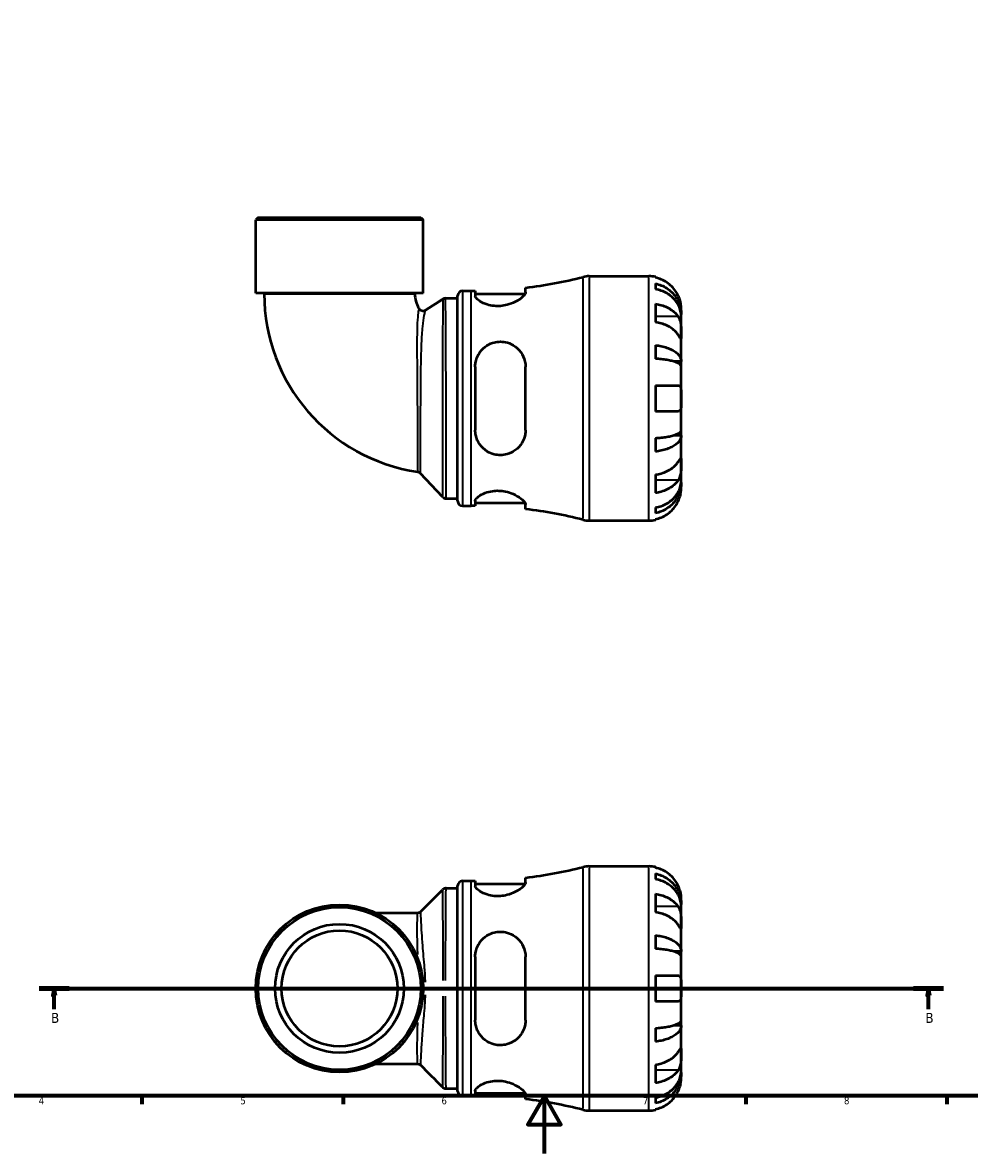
# Model space of a CAD drawing. Header units: millimetres. Extents: x 0 to 902, y 0 to 787.
# Tile 2 of 6: x 239 to 568, y 0 to 394. Entities that reach past the tile are written whole.
import ezdxf

# ---------------------------------------------------------------- set-up
doc = ezdxf.new("R2010")
doc.units = ezdxf.units.MM
doc.linetypes.add('CHAIN', pattern=[0.7087, 0.4724, -0.0591, 0.1181, -0.0591])
for name, color, linetype, lineweight in [('Border (ISO)', 7, 'Continuous', 70), ('Section Line (ISO)', 7, 'CHAIN', 70), ('Visible (ISO)', 7, 'Continuous', 50), ('Visible Narrow (ISO)', 7, 'Continuous', 35)]:
    doc.layers.add(name, color=color, linetype=linetype, lineweight=lineweight)
doc.styles.add('Label Text (ISO)', font='tahoma.ttf')
doc.styles.add('Note Text (ISO)', font='tahoma.ttf')

# ---------------------------------------------------------------- blocks, each defined once
blk = doc.blocks.new('Borders Default Border')
at = {"layer": 'Border (ISO)'}
for p, q in [((280.33, 20), (280.33, 17.1)), ((350.42, 20), (350.42, 17.1)), ((490.58, 20), (490.58, 17.1)), ((560.67, 20), (560.67, 17.1))]:
    blk.add_line(p, q, dxfattribs=at)
at = {"layer": 'Border (ISO)', "flags": 128}
for points in [[(20, 20), (20, 574), (821, 574), (821, 20), (20, 20)], [(420.5, 0), (420.5, 20), (414.73, 10), (426.27, 10), (420.5, 20)]]:
    blk.add_lwpolyline(points, dxfattribs=at)
at = {"layer": 'Border (ISO)', "color": 232, "true_color": 0xca0064, "char_height": 2.5, "attachment_point": 7, "style": 'Note Text (ISO)'}
for s, insert in [('4', (244.42, 17.1)), ('5', (314.64, 17.05)), ('6', (384.66, 17.05)), ('7', (454.77, 17.1)), ('8', (524.81, 17.04))]:
    blk.add_mtext(s, dxfattribs=dict(at, insert=insert))
blk = doc.blocks.new('2dTransSection0')
at = {"layer": 'Section Line (ISO)', "linetype": 'CHAIN'}
blk.add_line((244.57, 57.4), (559.45, 57.4), dxfattribs=at)
at = {"layer": 'Section Line (ISO)', "linetype": 'Continuous', "lineweight": 140}
for p, q in [((244.57, 57.4), (254.99, 57.4)), ((549.03, 57.4), (559.45, 57.4))]:
    blk.add_line(p, q, dxfattribs=at)
at = {"layer": 'Section Line (ISO)', "linetype": 'Continuous'}
for p, q in [((249.78, 57.4), (249.28, 54.9)), ((249.78, 54.9), (249.78, 57.4)), ((250.28, 54.9), (249.78, 57.4)), ((554.24, 57.4), (553.74, 54.9)), ((554.24, 54.9), (554.24, 57.4)), ((554.74, 54.9), (554.24, 57.4)), ((249.28, 54.9), (250.28, 54.9)), ((249.78, 50.18), (249.78, 54.9)), ((553.74, 54.9), (554.74, 54.9)), ((554.24, 50.18), (554.24, 54.9))]:
    blk.add_line(p, q, dxfattribs=at)
at = {"layer": 'Section Line (ISO)', "linetype": 'Continuous', "flags": 128}
for points in [[(250.28, 54.9), (249.78, 57.4), (249.28, 54.9), (250.28, 54.9)], [(554.74, 54.9), (554.24, 57.4), (553.74, 54.9), (554.74, 54.9)]]:
    blk.add_lwpolyline(points, dxfattribs=at)
at = {"layer": 'Section Line (ISO)'}
for points in [[(250.28, 54.9), (249.78, 57.4), (249.28, 54.9), (250.28, 54.9)], [(554.74, 54.9), (554.24, 57.4), (553.74, 54.9), (554.74, 54.9)]]:
    blk.add_solid(points, dxfattribs=at)
at = {"layer": 'Section Line (ISO)', "char_height": 3.5, "attachment_point": 7, "style": 'Label Text (ISO)'}
for insert in [(248.71, 45.4), (553.17, 45.4)]:
    blk.add_mtext('B', dxfattribs=dict(at, insert=insert))

msp = doc.modelspace()

# ---------------------------------------------------------------- linework, layer by layer
at = {"layer": 'Visible (ISO)'}
for p, q in [((320.842, 325.741), (319.992, 324.891)), ((378.291, 324.891), (319.992, 324.891)), ((319.992, 299.341), (319.992, 324.891)), ((320.842, 325.741), (377.441, 325.741)), ((377.441, 325.741), (378.291, 324.891)), ((378.291, 299.341), (378.291, 324.891)), ((436.033, 305.241), (456.892, 305.241)), ((459.142, 305.014), (459.142, 304.774)), ((378.291, 299.341), (319.992, 299.341)), ((322.907, 299.341), (322.907, 299.141)), ((375.376, 299.341), (375.376, 299.141)), ((391.982, 300.141), (395.022, 300.141)), ((396.407, 300.147), (396.407, 298.493)), ((396.407, 299.141), (413.765, 299.141)), ((413.907, 299.663), (413.907, 301.267)), ((459.142, 302.698), (459.142, 300.753)), ((379.108, 293.499), (385.124, 297.326)), ((386.036, 297.591), (390.282, 297.591)), ((390.282, 227.041), (390.282, 298.441)), ((459.142, 295.645), (459.142, 289.281)), ((468.142, 291.98), (468.107, 291.98)), ((468.142, 291.98), (468.142, 293.991)), ((468.142, 291.215), (468.142, 291.98)), ((468.142, 284.838), (468.142, 291.215)), ((468.142, 275.618), (468.142, 284.838)), ((459.142, 281.236), (459.142, 276.542)), ((468.142, 275.618), (465.413, 275.618)), ((468.142, 273.77), (468.142, 275.618)), ((396.407, 273.741), (396.407, 251.741)), ((413.907, 251.741), (413.907, 273.741)), ((468.142, 262.741), (468.142, 273.77)), ((459.142, 267.241), (459.142, 258.241)), ((468.142, 251.712), (468.142, 262.741)), ((459.142, 248.941), (459.142, 244.246)), ((468.142, 249.865), (465.413, 249.865)), ((468.142, 249.865), (468.142, 251.712)), ((468.142, 240.644), (468.142, 249.865)), ((468.142, 234.268), (468.142, 240.644)), ((385.037, 228.431), (377.355, 236.662)), ((459.142, 236.202), (459.142, 229.838)), ((468.142, 233.502), (468.107, 233.502)), ((468.142, 233.502), (468.142, 234.268)), ((468.142, 231.491), (468.142, 233.502)), ((386.28, 227.891), (390.282, 227.891)), ((391.982, 225.341), (395.022, 225.341)), ((396.407, 226.989), (396.407, 225.335)), ((396.407, 226.341), (413.765, 226.341)), ((413.907, 224.215), (413.907, 225.819)), ((459.142, 224.729), (459.142, 222.785)), ((459.142, 220.709), (459.142, 220.469)), ((436.033, 220.241), (456.892, 220.241)), ((436.033, 99.901), (456.892, 99.901)), ((459.142, 99.674), (459.142, 99.433)), ((391.982, 94.801), (395.022, 94.801)), ((396.407, 94.807), (396.407, 93.153)), ((413.907, 94.323), (413.907, 95.927)), ((459.142, 97.358), (459.142, 95.413)), ((386.247, 92.251), (390.282, 92.251)), ((390.282, 21.701), (390.282, 93.101)), ((396.407, 93.801), (413.765, 93.801)), ((459.142, 90.304), (459.142, 83.94)), ((468.142, 86.64), (468.107, 86.64)), ((468.142, 86.64), (468.142, 88.651)), ((468.142, 85.875), (468.142, 86.64)), ((376.224, 83.635), (361.847, 83.635)), ((468.142, 79.498), (468.142, 85.875)), ((468.142, 70.278), (468.142, 79.498)), ((459.142, 75.896), (459.142, 71.202)), ((396.407, 68.401), (396.407, 46.401)), ((413.907, 46.401), (413.907, 68.401)), ((468.142, 70.278), (465.413, 70.278)), ((468.142, 68.43), (468.142, 70.278)), ((468.142, 57.401), (468.142, 68.43)), ((459.142, 61.901), (459.142, 52.901)), ((468.142, 46.372), (468.142, 57.401)), ((459.142, 43.6), (459.142, 38.906)), ((468.142, 44.524), (465.413, 44.524)), ((468.142, 44.524), (468.142, 46.372)), ((468.142, 35.304), (468.142, 44.524)), ((468.142, 28.927), (468.142, 35.304)), ((361.847, 31.167), (376.224, 31.167)), ((459.142, 30.861), (459.142, 24.498)), ((468.142, 28.162), (468.107, 28.162)), ((468.142, 28.162), (468.142, 28.927)), ((468.142, 26.151), (468.142, 28.162)), ((386.247, 22.551), (390.282, 22.551)), ((391.982, 20.001), (395.022, 20.001)), ((396.407, 21.649), (396.407, 19.995)), ((396.407, 21.001), (413.765, 21.001)), ((413.907, 18.875), (413.907, 20.479)), ((459.142, 19.389), (459.142, 17.444)), ((436.033, 14.901), (456.892, 14.901)), ((459.142, 15.368), (459.142, 15.128))]:
    msp.add_line(p, q, dxfattribs=at)
for radius in [29.149, 28.299, 22.422, 20.18]:
    msp.add_circle((349.142, 57.401), radius, dxfattribs=at)
for centre, radius, start, end in [((395.022, 459.084), 158.943, 276.82381, 284.17746), ((436.033, 296.741), 8.5, 90, 104.17746), ((456.892, 293.991), 11.25, 78.46304, 90), ((385.542, 299.141), 62.634, 180, 261.5719), ((385.542, 299.141), 10.166, 180, 209.80832), ((391.982, 298.441), 1.7, 90, 180), ((395.022, 459.084), 158.943, 270, 270.49927), ((386.036, 295.891), 1.7, 90, 122.4638), ((378.196, 294.933), 1.7, 209.80832, 302.4638), ((376.112, 235.502), 1.7, 43.02811, 81.5719), ((386.28, 229.591), 1.7, 223.02811, 270), ((391.982, 227.041), 1.7, 180, 270), ((395.022, 66.399), 158.943, 89.50073, 90), ((395.022, 66.399), 158.943, 75.82254, 83.17619), ((436.033, 228.741), 8.5, 255.82254, 270), ((456.892, 231.491), 11.25, 270, 281.53696), ((395.022, 253.743), 158.943, 276.82381, 284.17746), ((436.033, 91.401), 8.5, 90, 104.17746), ((456.892, 88.651), 11.25, 78.46304, 90), ((391.982, 93.101), 1.7, 90, 180), ((395.022, 253.743), 158.943, 270, 270.49927), ((391.982, 21.701), 1.7, 180, 270), ((395.022, -138.942), 158.943, 89.50073, 90), ((395.022, -138.942), 158.943, 75.82254, 83.17619), ((436.033, 23.401), 8.5, 255.82254, 270), ((456.892, 26.151), 11.25, 270, 281.53696)]:
    msp.add_arc(centre, radius, start, end, dxfattribs=at)
for points, knots in [([(467.075, 298.491), (466.841, 298.992), (466.559, 299.5), (465.816, 300.616), (465.327, 301.205), (464.344, 302.191), (463.76, 302.68), (462.502, 303.524), (461.828, 303.879), (460.564, 304.404), (459.861, 304.626), (459.142, 304.774)], [5.50227189, 5.50227189, 5.50227189, 5.50227189, 5.66172607, 5.66172607, 5.87111315, 5.87111315, 6.07951382, 6.07951382, 6.28791448, 6.28791448, 6.49007585, 6.49007585, 6.49007585, 6.49007585]), ([(413.907, 299.663), (413.907, 299.496), (413.853, 299.31), (413.545, 298.716), (413.153, 298.269), (412.013, 297.307), (411.236, 296.79), (409.485, 295.911), (408.538, 295.539), (406.758, 295.079), (405.976, 294.944), (404.437, 294.826), (403.702, 294.834), (402.117, 294.987), (401.303, 295.158), (399.549, 295.699), (398.69, 296.113), (397.32, 297.001), (396.828, 297.477), (396.466, 298.116), (396.407, 298.312), (396.407, 298.493)], [-3.0690004, -3.0690004, -3.0690004, -3.0690004, -2.8925207, -2.8925207, -2.5497527, -2.5497527, -2.1788499, -2.1788499, -1.8462582, -1.8462582, -1.6052128, -1.6052128, -1.3815541, -1.3815541, -1.1106237, -1.1106237, -0.740086, -0.740086, -0.3511267, -0.3511267, -0.1649335, -0.1649335, -0.1649335, -0.1649335]), ([(459.142, 302.698), (459.863, 302.555), (460.567, 302.34), (461.832, 301.831), (462.507, 301.489), (463.765, 300.673), (464.349, 300.2), (465.332, 299.247), (465.82, 298.679), (466.662, 297.456), (467.016, 296.8), (467.549, 295.552), (467.777, 294.844), (468.073, 293.396), (468.142, 292.657), (468.142, 291.98)], [0.2134337, 0.2134337, 0.2134337, 0.2134337, 0.41601, 0.41601, 0.6243485, 0.6243485, 0.832687, 0.832687, 1.0415719, 1.0415719, 1.2504568, 1.2504568, 1.4601279, 1.4601279, 1.6697991, 1.6697991, 1.6697991, 1.6697991]), ([(468.142, 291.215), (468.142, 291.817), (468.073, 292.475), (467.777, 293.763), (467.549, 294.394), (467.016, 295.505), (466.662, 296.088), (465.82, 297.176), (465.332, 297.682), (464.349, 298.53), (463.765, 298.951), (462.507, 299.677), (461.832, 299.982), (460.567, 300.435), (459.863, 300.626), (459.142, 300.753)], [5.0161165, 5.0161165, 5.0161165, 5.0161165, 5.2257877, 5.2257877, 5.4354588, 5.4354588, 5.6443437, 5.6443437, 5.8532286, 5.8532286, 6.0615671, 6.0615671, 6.2699056, 6.2699056, 6.472482, 6.472482, 6.472482, 6.472482]), ([(459.142, 295.645), (459.861, 295.54), (460.564, 295.383), (461.828, 295.012), (462.502, 294.761), (463.76, 294.164), (464.344, 293.819), (465.327, 293.121), (465.816, 292.705), (466.559, 291.915), (466.841, 291.556), (467.075, 291.202)], [0.21343841, 0.21343841, 0.21343841, 0.21343841, 0.41559978, 0.41559978, 0.62400044, 0.62400044, 0.8324011, 0.8324011, 1.04178819, 1.04178819, 1.20124236, 1.20124236, 1.20124236, 1.20124236]), ([(468.142, 293.991), (468.142, 293.991), (468.142, 294.05), (468.137, 294.304), (468.13, 294.525), (468.078, 295.083), (468.037, 295.404), (467.907, 296.083), (467.826, 296.426), (467.655, 297.01), (467.58, 297.24), (467.42, 297.681), (467.338, 297.891), (467.193, 298.232), (467.135, 298.362), (467.075, 298.491)], [0, 0, 0, 0, 0.1255823, 0.1255823, 0.27758688, 0.27758688, 0.41565829, 0.41565829, 0.53558864, 0.53558864, 0.6106285, 0.6106285, 0.67830711, 0.67830711, 0.7205994, 0.7205994, 0.7205994, 0.7205994]), ([(467.075, 284.838), (466.841, 285.192), (466.559, 285.552), (465.816, 286.341), (465.327, 286.757), (464.344, 287.455), (463.76, 287.801), (462.502, 288.397), (461.828, 288.648), (460.564, 289.019), (459.861, 289.176), (459.142, 289.281)], [5.50227189, 5.50227189, 5.50227189, 5.50227189, 5.66172607, 5.66172607, 5.87111315, 5.87111315, 6.07951382, 6.07951382, 6.28791448, 6.28791448, 6.49007585, 6.49007585, 6.49007585, 6.49007585]), ([(467.075, 291.202), (467.133, 291.113), (467.19, 291.019), (467.366, 290.702), (467.476, 290.462), (467.676, 289.928), (467.763, 289.635), (467.936, 288.887), (468.005, 288.427), (468.106, 287.395), (468.126, 286.835), (468.144, 285.759), (468.142, 285.259), (468.142, 284.838)], [-0.72474413, -0.72474413, -0.72474413, -0.72474413, -0.68292689, -0.68292689, -0.58946764, -0.58946764, -0.49014387, -0.49014387, -0.34933517, -0.34933517, -0.17856496, -0.17856496, 0, 0, 0, 0]), ([(468.142, 284.838), (468.142, 284.597), (468.142, 284.384), (468.14, 284.011), (468.137, 283.856), (468.116, 283.591), (468.092, 283.516), (467.992, 283.525), (467.919, 283.601), (467.74, 283.839), (467.652, 283.967), (467.449, 284.27), (467.336, 284.442), (467.167, 284.698), (467.121, 284.767), (467.075, 284.838)], [0, 0, 0, 0, 0.10230486, 0.10230486, 0.2116531, 0.2116531, 0.35868741, 0.35868741, 0.49861539, 0.49861539, 0.59613895, 0.59613895, 0.69034298, 0.69034298, 0.72355027, 0.72355027, 0.72355027, 0.72355027]), ([(396.407, 273.741), (396.407, 274.208), (396.444, 274.672), (396.684, 276.164), (397.033, 277.153), (398.131, 279.092), (398.932, 280.011), (400.657, 281.304), (401.505, 281.752), (403.14, 282.289), (403.885, 282.432), (405.408, 282.521), (406.165, 282.465), (407.864, 282.12), (408.765, 281.768), (410.649, 280.665), (411.562, 279.824), (412.948, 277.89), (413.44, 276.804), (413.836, 275.019), (413.907, 274.384), (413.907, 273.741)], [-3.0363587, -3.0363587, -3.0363587, -3.0363587, -2.8894148, -2.8894148, -2.5572647, -2.5572647, -2.1741009, -2.1741009, -1.879968, -1.879968, -1.6513063, -1.6513063, -1.4206595, -1.4206595, -1.1188799, -1.1188799, -0.7200228, -0.7200228, -0.3372352, -0.3372352, -0.1349692, -0.1349692, -0.1349692, -0.1349692]), ([(459.142, 281.236), (459.863, 281.161), (460.567, 281.049), (461.832, 280.782), (462.507, 280.602), (463.765, 280.175), (464.349, 279.927), (465.332, 279.427), (465.82, 279.129), (466.662, 278.488), (467.016, 278.145), (467.549, 277.49), (467.777, 277.119), (468.073, 276.36), (468.142, 275.973), (468.142, 275.618)], [0.2134337, 0.2134337, 0.2134337, 0.2134337, 0.41601, 0.41601, 0.6243485, 0.6243485, 0.832687, 0.832687, 1.0415719, 1.0415719, 1.2504568, 1.2504568, 1.4601279, 1.4601279, 1.6697991, 1.6697991, 1.6697991, 1.6697991]), ([(468.142, 273.77), (468.142, 273.945), (468.073, 274.136), (467.777, 274.511), (467.549, 274.694), (467.016, 275.017), (466.662, 275.186), (465.82, 275.502), (465.332, 275.649), (464.349, 275.896), (463.765, 276.018), (462.507, 276.229), (461.832, 276.318), (460.567, 276.449), (459.863, 276.505), (459.142, 276.542)], [5.0161165, 5.0161165, 5.0161165, 5.0161165, 5.2257877, 5.2257877, 5.4354588, 5.4354588, 5.6443437, 5.6443437, 5.8532286, 5.8532286, 6.0615671, 6.0615671, 6.2699056, 6.2699056, 6.472482, 6.472482, 6.472482, 6.472482]), ([(459.142, 267.241), (459.861, 267.241), (460.564, 267.241), (461.828, 267.241), (462.502, 267.241), (463.76, 267.241), (464.344, 267.241), (465.327, 267.241), (465.816, 267.241), (466.559, 267.241), (466.841, 267.241), (467.075, 267.241)], [0.21343841, 0.21343841, 0.21343841, 0.21343841, 0.41559978, 0.41559978, 0.62400044, 0.62400044, 0.8324011, 0.8324011, 1.04178819, 1.04178819, 1.20124236, 1.20124236, 1.20124236, 1.20124236]), ([(467.075, 267.241), (467.147, 267.241), (467.216, 267.233), (467.391, 267.189), (467.491, 267.138), (467.677, 266.978), (467.761, 266.863), (467.935, 266.5), (468.005, 266.217), (468.106, 265.472), (468.126, 264.996), (468.144, 263.924), (468.142, 263.336), (468.142, 262.741)], [-0.71968867, -0.71968867, -0.71968867, -0.71968867, -0.66913349, -0.66913349, -0.58448293, -0.58448293, -0.49008499, -0.49008499, -0.34765985, -0.34765985, -0.17827673, -0.17827673, 0, 0, 0, 0]), ([(468.142, 262.741), (468.142, 262.34), (468.142, 261.941), (468.138, 261.127), (468.133, 260.72), (468.091, 259.855), (468.044, 259.431), (467.89, 258.876), (467.811, 258.698), (467.633, 258.459), (467.544, 258.381), (467.339, 258.272), (467.222, 258.244), (467.088, 258.241), (467.081, 258.241), (467.075, 258.241)], [-3.12621297, -3.12621297, -3.12621297, -3.12621297, -3.00592131, -3.00592131, -2.87295675, -2.87295675, -2.69789372, -2.69789372, -2.58338701, -2.58338701, -2.49547573, -2.49547573, -2.40310236, -2.40310236, -2.39831682, -2.39831682, -2.39831682, -2.39831682]), ([(467.075, 258.241), (466.841, 258.241), (466.559, 258.241), (465.816, 258.241), (465.327, 258.241), (464.344, 258.241), (463.76, 258.241), (462.502, 258.241), (461.828, 258.241), (460.564, 258.241), (459.861, 258.241), (459.142, 258.241)], [5.50227189, 5.50227189, 5.50227189, 5.50227189, 5.66172607, 5.66172607, 5.87111315, 5.87111315, 6.07951382, 6.07951382, 6.28791448, 6.28791448, 6.49007585, 6.49007585, 6.49007585, 6.49007585]), ([(413.907, 251.741), (413.907, 251.181), (413.853, 250.626), (413.545, 249.031), (413.153, 248.039), (412.013, 246.189), (411.236, 245.345), (409.485, 244.068), (408.538, 243.6), (406.758, 243.104), (405.976, 242.993), (404.437, 242.99), (403.702, 243.081), (402.117, 243.487), (401.303, 243.838), (399.549, 244.92), (398.69, 245.735), (397.32, 247.664), (396.828, 248.793), (396.466, 250.565), (396.407, 251.151), (396.407, 251.741)], [-3.0690004, -3.0690004, -3.0690004, -3.0690004, -2.8925207, -2.8925207, -2.5497527, -2.5497527, -2.1788499, -2.1788499, -1.8462582, -1.8462582, -1.6052128, -1.6052128, -1.3815541, -1.3815541, -1.1106237, -1.1106237, -0.740086, -0.740086, -0.3511267, -0.3511267, -0.1649335, -0.1649335, -0.1649335, -0.1649335]), ([(459.142, 248.941), (459.863, 248.978), (460.567, 249.033), (461.832, 249.165), (462.507, 249.253), (463.765, 249.464), (464.349, 249.587), (465.332, 249.833), (465.82, 249.98), (466.662, 250.296), (467.016, 250.466), (467.549, 250.789), (467.777, 250.972), (468.073, 251.346), (468.142, 251.537), (468.142, 251.712)], [0.2134337, 0.2134337, 0.2134337, 0.2134337, 0.41601, 0.41601, 0.6243485, 0.6243485, 0.832687, 0.832687, 1.0415719, 1.0415719, 1.2504568, 1.2504568, 1.4601279, 1.4601279, 1.6697991, 1.6697991, 1.6697991, 1.6697991]), ([(468.142, 249.865), (468.142, 249.51), (468.073, 249.123), (467.777, 248.364), (467.549, 247.992), (467.016, 247.338), (466.662, 246.994), (465.82, 246.353), (465.332, 246.055), (464.349, 245.556), (463.765, 245.308), (462.507, 244.88), (461.832, 244.7), (460.567, 244.434), (459.863, 244.321), (459.142, 244.246)], [5.0161165, 5.0161165, 5.0161165, 5.0161165, 5.2257877, 5.2257877, 5.4354588, 5.4354588, 5.6443437, 5.6443437, 5.8532286, 5.8532286, 6.0615671, 6.0615671, 6.2699056, 6.2699056, 6.472482, 6.472482, 6.472482, 6.472482]), ([(459.142, 236.202), (459.861, 236.306), (460.564, 236.463), (461.828, 236.835), (462.502, 237.085), (463.76, 237.682), (464.344, 238.028), (465.327, 238.725), (465.816, 239.142), (466.559, 239.931), (466.841, 240.29), (467.075, 240.644)], [0.21343841, 0.21343841, 0.21343841, 0.21343841, 0.41559978, 0.41559978, 0.62400044, 0.62400044, 0.8324011, 0.8324011, 1.04178819, 1.04178819, 1.20124236, 1.20124236, 1.20124236, 1.20124236]), ([(467.075, 240.644), (467.133, 240.733), (467.19, 240.82), (467.366, 241.087), (467.476, 241.254), (467.676, 241.55), (467.763, 241.675), (467.936, 241.902), (468.005, 241.968), (468.106, 241.954), (468.126, 241.84), (468.144, 241.398), (468.142, 241.065), (468.142, 240.644)], [-0.72474413, -0.72474413, -0.72474413, -0.72474413, -0.68292689, -0.68292689, -0.58946764, -0.58946764, -0.49014387, -0.49014387, -0.34933517, -0.34933517, -0.17856496, -0.17856496, 0, 0, 0, 0]), ([(468.142, 240.644), (468.142, 240.403), (468.142, 240.135), (468.14, 239.537), (468.137, 239.206), (468.116, 238.394), (468.092, 237.908), (467.992, 236.957), (467.919, 236.502), (467.74, 235.768), (467.652, 235.483), (467.449, 234.957), (467.336, 234.719), (467.167, 234.425), (467.121, 234.351), (467.075, 234.28)], [0, 0, 0, 0, 0.10230486, 0.10230486, 0.2116531, 0.2116531, 0.35868741, 0.35868741, 0.49861539, 0.49861539, 0.59613895, 0.59613895, 0.69034298, 0.69034298, 0.72355027, 0.72355027, 0.72355027, 0.72355027]), ([(467.075, 234.28), (466.841, 233.926), (466.559, 233.567), (465.816, 232.778), (465.327, 232.362), (464.344, 231.664), (463.76, 231.318), (462.502, 230.721), (461.828, 230.471), (460.564, 230.099), (459.861, 229.942), (459.142, 229.838)], [5.50227189, 5.50227189, 5.50227189, 5.50227189, 5.66172607, 5.66172607, 5.87111315, 5.87111315, 6.07951382, 6.07951382, 6.28791448, 6.28791448, 6.49007585, 6.49007585, 6.49007585, 6.49007585]), ([(459.142, 224.729), (459.863, 224.857), (460.567, 225.048), (461.832, 225.5), (462.507, 225.805), (463.765, 226.531), (464.349, 226.952), (465.332, 227.8), (465.82, 228.306), (466.662, 229.395), (467.016, 229.978), (467.549, 231.089), (467.777, 231.719), (468.073, 233.008), (468.142, 233.665), (468.142, 234.268)], [0.2134337, 0.2134337, 0.2134337, 0.2134337, 0.41601, 0.41601, 0.6243485, 0.6243485, 0.832687, 0.832687, 1.0415719, 1.0415719, 1.2504568, 1.2504568, 1.4601279, 1.4601279, 1.6697991, 1.6697991, 1.6697991, 1.6697991]), ([(468.142, 233.502), (468.142, 232.826), (468.073, 232.086), (467.777, 230.639), (467.549, 229.93), (467.016, 228.682), (466.662, 228.027), (465.82, 226.804), (465.332, 226.236), (464.349, 225.283), (463.765, 224.81), (462.507, 223.994), (461.832, 223.651), (460.567, 223.143), (459.863, 222.928), (459.142, 222.785)], [5.0161165, 5.0161165, 5.0161165, 5.0161165, 5.2257877, 5.2257877, 5.4354588, 5.4354588, 5.6443437, 5.6443437, 5.8532286, 5.8532286, 6.0615671, 6.0615671, 6.2699056, 6.2699056, 6.472482, 6.472482, 6.472482, 6.472482]), ([(396.407, 226.989), (396.407, 227.133), (396.444, 227.285), (396.684, 227.807), (397.033, 228.203), (398.131, 229.053), (398.932, 229.506), (400.657, 230.154), (401.505, 230.381), (403.14, 230.614), (403.885, 230.656), (405.408, 230.602), (406.165, 230.507), (407.864, 230.149), (408.765, 229.85), (410.649, 229.036), (411.562, 228.487), (412.948, 227.425), (413.44, 226.911), (413.836, 226.227), (413.907, 226.011), (413.907, 225.819)], [-3.0363587, -3.0363587, -3.0363587, -3.0363587, -2.8894148, -2.8894148, -2.5572647, -2.5572647, -2.1741009, -2.1741009, -1.879968, -1.879968, -1.6513063, -1.6513063, -1.4206595, -1.4206595, -1.1188799, -1.1188799, -0.7200228, -0.7200228, -0.3372352, -0.3372352, -0.1349692, -0.1349692, -0.1349692, -0.1349692]), ([(467.075, 226.991), (467.147, 227.146), (467.216, 227.303), (467.391, 227.723), (467.491, 227.986), (467.677, 228.538), (467.761, 228.823), (467.935, 229.509), (468.005, 229.889), (468.106, 230.613), (468.126, 230.927), (468.144, 231.374), (468.142, 231.491), (468.142, 231.491)], [-0.71968867, -0.71968867, -0.71968867, -0.71968867, -0.66913349, -0.66913349, -0.58448293, -0.58448293, -0.49008499, -0.49008499, -0.34765985, -0.34765985, -0.17827673, -0.17827673, 0, 0, 0, 0]), ([(459.142, 220.709), (459.861, 220.857), (460.564, 221.079), (461.828, 221.604), (462.502, 221.958), (463.76, 222.802), (464.344, 223.291), (465.327, 224.278), (465.816, 224.867), (466.559, 225.983), (466.841, 226.491), (467.075, 226.991)], [0.21343841, 0.21343841, 0.21343841, 0.21343841, 0.41559978, 0.41559978, 0.62400044, 0.62400044, 0.8324011, 0.8324011, 1.04178819, 1.04178819, 1.20124236, 1.20124236, 1.20124236, 1.20124236]), ([(467.075, 93.151), (466.841, 93.651), (466.559, 94.159), (465.816, 95.276), (465.327, 95.864), (464.344, 96.851), (463.76, 97.34), (462.502, 98.184), (461.828, 98.539), (460.564, 99.064), (459.861, 99.286), (459.142, 99.433)], [5.50227189, 5.50227189, 5.50227189, 5.50227189, 5.66172607, 5.66172607, 5.87111315, 5.87111315, 6.07951382, 6.07951382, 6.28791448, 6.28791448, 6.49007585, 6.49007585, 6.49007585, 6.49007585]), ([(459.142, 97.358), (459.863, 97.215), (460.567, 96.999), (461.832, 96.491), (462.507, 96.148), (463.765, 95.333), (464.349, 94.86), (465.332, 93.907), (465.82, 93.338), (466.662, 92.115), (467.016, 91.46), (467.549, 90.212), (467.777, 89.503), (468.073, 88.056), (468.142, 87.317), (468.142, 86.64)], [0.2134337, 0.2134337, 0.2134337, 0.2134337, 0.41601, 0.41601, 0.6243485, 0.6243485, 0.832687, 0.832687, 1.0415719, 1.0415719, 1.2504568, 1.2504568, 1.4601279, 1.4601279, 1.6697991, 1.6697991, 1.6697991, 1.6697991]), ([(468.142, 85.875), (468.142, 86.477), (468.073, 87.135), (467.777, 88.423), (467.549, 89.053), (467.016, 90.164), (466.662, 90.747), (465.82, 91.836), (465.332, 92.342), (464.349, 93.19), (463.765, 93.611), (462.507, 94.337), (461.832, 94.642), (460.567, 95.094), (459.863, 95.286), (459.142, 95.413)], [5.0161165, 5.0161165, 5.0161165, 5.0161165, 5.2257877, 5.2257877, 5.4354588, 5.4354588, 5.6443437, 5.6443437, 5.8532286, 5.8532286, 6.0615671, 6.0615671, 6.2699056, 6.2699056, 6.472482, 6.472482, 6.472482, 6.472482]), ([(386.247, 92.251), (386.133, 92.251), (386.019, 92.239), (385.805, 92.196), (385.704, 92.165), (385.523, 92.092), (385.442, 92.05), (385.299, 91.965), (385.237, 91.92), (385.129, 91.834), (385.083, 91.792), (385.043, 91.752)], [6.2831821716, 6.2831821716, 6.2831821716, 6.2831821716, 6.2835250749, 6.2835250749, 6.2838679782, 6.2838679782, 6.2842108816, 6.2842108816, 6.2845537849, 6.2845537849, 6.2848966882, 6.2848966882, 6.2848966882, 6.2848966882]), ([(413.907, 94.323), (413.907, 94.156), (413.853, 93.97), (413.545, 93.376), (413.153, 92.929), (412.013, 91.967), (411.236, 91.45), (409.485, 90.57), (408.538, 90.198), (406.758, 89.739), (405.976, 89.604), (404.437, 89.486), (403.702, 89.494), (402.117, 89.647), (401.303, 89.818), (399.549, 90.359), (398.69, 90.773), (397.32, 91.661), (396.828, 92.137), (396.466, 92.775), (396.407, 92.971), (396.407, 93.153)], [-3.0690004, -3.0690004, -3.0690004, -3.0690004, -2.8925207, -2.8925207, -2.5497527, -2.5497527, -2.1788499, -2.1788499, -1.8462582, -1.8462582, -1.6052128, -1.6052128, -1.3815541, -1.3815541, -1.1106237, -1.1106237, -0.740086, -0.740086, -0.3511267, -0.3511267, -0.1649335, -0.1649335, -0.1649335, -0.1649335]), ([(468.142, 88.651), (468.142, 88.651), (468.142, 88.705), (468.138, 88.927), (468.133, 89.106), (468.091, 89.65), (468.044, 90.049), (467.89, 90.816), (467.811, 91.142), (467.633, 91.741), (467.544, 92.006), (467.339, 92.553), (467.222, 92.832), (467.088, 93.122), (467.081, 93.137), (467.075, 93.151)], [-3.12621297, -3.12621297, -3.12621297, -3.12621297, -3.00592131, -3.00592131, -2.87295675, -2.87295675, -2.69789372, -2.69789372, -2.58338701, -2.58338701, -2.49547573, -2.49547573, -2.40310236, -2.40310236, -2.39831682, -2.39831682, -2.39831682, -2.39831682]), ([(459.142, 90.304), (459.861, 90.2), (460.564, 90.043), (461.828, 89.672), (462.502, 89.421), (463.76, 88.824), (464.344, 88.478), (465.327, 87.781), (465.816, 87.364), (466.559, 86.575), (466.841, 86.216), (467.075, 85.862)], [0.21343841, 0.21343841, 0.21343841, 0.21343841, 0.41559978, 0.41559978, 0.62400044, 0.62400044, 0.8324011, 0.8324011, 1.04178819, 1.04178819, 1.20124236, 1.20124236, 1.20124236, 1.20124236]), ([(377.423, 84.131), (377.382, 84.09), (377.335, 84.047), (377.226, 83.96), (377.163, 83.916), (377.019, 83.831), (376.938, 83.789), (376.757, 83.718), (376.657, 83.688), (376.446, 83.646), (376.335, 83.635), (376.224, 83.635)], [1.5345456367, 1.5345456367, 1.5345456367, 1.5345456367, 1.5362462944, 1.5362462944, 1.537946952, 1.537946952, 1.5396476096, 1.5396476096, 1.5413482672, 1.5413482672, 1.5430489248, 1.5430489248, 1.5430489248, 1.5430489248]), ([(467.075, 79.498), (466.841, 79.852), (466.559, 80.211), (465.816, 81), (465.327, 81.417), (464.344, 82.114), (463.76, 82.46), (462.502, 83.057), (461.828, 83.308), (460.564, 83.679), (459.861, 83.836), (459.142, 83.94)], [5.50227189, 5.50227189, 5.50227189, 5.50227189, 5.66172607, 5.66172607, 5.87111315, 5.87111315, 6.07951382, 6.07951382, 6.28791448, 6.28791448, 6.49007585, 6.49007585, 6.49007585, 6.49007585]), ([(467.075, 85.862), (467.133, 85.773), (467.19, 85.679), (467.366, 85.362), (467.476, 85.122), (467.676, 84.588), (467.763, 84.294), (467.936, 83.547), (468.005, 83.087), (468.106, 82.055), (468.126, 81.494), (468.144, 80.419), (468.142, 79.919), (468.142, 79.498)], [-0.72474413, -0.72474413, -0.72474413, -0.72474413, -0.68292689, -0.68292689, -0.58946764, -0.58946764, -0.49014387, -0.49014387, -0.34933517, -0.34933517, -0.17856496, -0.17856496, 0, 0, 0, 0]), ([(468.142, 79.498), (468.142, 79.257), (468.142, 79.044), (468.14, 78.67), (468.137, 78.516), (468.116, 78.25), (468.092, 78.176), (467.992, 78.184), (467.919, 78.26), (467.74, 78.499), (467.652, 78.627), (467.449, 78.93), (467.336, 79.101), (467.167, 79.358), (467.121, 79.427), (467.075, 79.498)], [0, 0, 0, 0, 0.10230486, 0.10230486, 0.2116531, 0.2116531, 0.35868741, 0.35868741, 0.49861539, 0.49861539, 0.59613895, 0.59613895, 0.69034298, 0.69034298, 0.72355027, 0.72355027, 0.72355027, 0.72355027]), ([(396.407, 68.401), (396.407, 68.868), (396.444, 69.332), (396.684, 70.824), (397.033, 71.813), (398.131, 73.751), (398.932, 74.67), (400.657, 75.964), (401.505, 76.411), (403.14, 76.949), (403.885, 77.091), (405.408, 77.181), (406.165, 77.125), (407.864, 76.779), (408.765, 76.428), (410.649, 75.325), (411.562, 74.484), (412.948, 72.549), (413.44, 71.463), (413.836, 69.679), (413.907, 69.044), (413.907, 68.401)], [-3.0363587, -3.0363587, -3.0363587, -3.0363587, -2.8894148, -2.8894148, -2.5572647, -2.5572647, -2.1741009, -2.1741009, -1.879968, -1.879968, -1.6513063, -1.6513063, -1.4206595, -1.4206595, -1.1188799, -1.1188799, -0.7200228, -0.7200228, -0.3372352, -0.3372352, -0.1349692, -0.1349692, -0.1349692, -0.1349692]), ([(459.142, 75.896), (459.863, 75.821), (460.567, 75.708), (461.832, 75.442), (462.507, 75.262), (463.765, 74.834), (464.349, 74.587), (465.332, 74.087), (465.82, 73.789), (466.662, 73.148), (467.016, 72.804), (467.549, 72.15), (467.777, 71.779), (468.073, 71.02), (468.142, 70.632), (468.142, 70.278)], [0.2134337, 0.2134337, 0.2134337, 0.2134337, 0.41601, 0.41601, 0.6243485, 0.6243485, 0.832687, 0.832687, 1.0415719, 1.0415719, 1.2504568, 1.2504568, 1.4601279, 1.4601279, 1.6697991, 1.6697991, 1.6697991, 1.6697991]), ([(468.142, 68.43), (468.142, 68.605), (468.073, 68.796), (467.777, 69.17), (467.549, 69.354), (467.016, 69.676), (466.662, 69.846), (465.82, 70.162), (465.332, 70.309), (464.349, 70.556), (463.765, 70.678), (462.507, 70.889), (461.832, 70.977), (460.567, 71.109), (459.863, 71.165), (459.142, 71.202)], [5.0161165, 5.0161165, 5.0161165, 5.0161165, 5.2257877, 5.2257877, 5.4354588, 5.4354588, 5.6443437, 5.6443437, 5.8532286, 5.8532286, 6.0615671, 6.0615671, 6.2699056, 6.2699056, 6.472482, 6.472482, 6.472482, 6.472482]), ([(459.142, 61.901), (459.861, 61.901), (460.564, 61.901), (461.828, 61.901), (462.502, 61.901), (463.76, 61.901), (464.344, 61.901), (465.327, 61.901), (465.816, 61.901), (466.559, 61.901), (466.841, 61.901), (467.075, 61.901)], [0.21343841, 0.21343841, 0.21343841, 0.21343841, 0.41559978, 0.41559978, 0.62400044, 0.62400044, 0.8324011, 0.8324011, 1.04178819, 1.04178819, 1.20124236, 1.20124236, 1.20124236, 1.20124236]), ([(467.075, 61.901), (467.172, 61.901), (467.264, 61.886), (467.433, 61.826), (467.51, 61.782), (467.669, 61.644), (467.745, 61.544), (467.927, 61.193), (468.004, 60.892), (468.106, 60.123), (468.126, 59.651), (468.144, 58.585), (468.142, 57.997), (468.142, 57.401)], [-0.72877811, -0.72877811, -0.72877811, -0.72877811, -0.65864576, -0.65864576, -0.58948737, -0.58948737, -0.50282865, -0.50282865, -0.34782332, -0.34782332, -0.17870564, -0.17870564, 0, 0, 0, 0]), ([(468.142, 57.401), (468.142, 56.982), (468.142, 56.566), (468.137, 55.677), (468.13, 55.216), (468.078, 54.427), (468.037, 54.096), (467.907, 53.579), (467.826, 53.384), (467.655, 53.145), (467.58, 53.072), (467.42, 52.969), (467.338, 52.936), (467.193, 52.907), (467.135, 52.901), (467.075, 52.901)], [0, 0, 0, 0, 0.1255823, 0.1255823, 0.27758688, 0.27758688, 0.41565829, 0.41565829, 0.53558864, 0.53558864, 0.6106285, 0.6106285, 0.67830711, 0.67830711, 0.7205994, 0.7205994, 0.7205994, 0.7205994]), ([(467.075, 52.901), (466.841, 52.901), (466.559, 52.901), (465.816, 52.901), (465.327, 52.901), (464.344, 52.901), (463.76, 52.901), (462.502, 52.901), (461.828, 52.901), (460.564, 52.901), (459.861, 52.901), (459.142, 52.901)], [5.50227189, 5.50227189, 5.50227189, 5.50227189, 5.66172607, 5.66172607, 5.87111315, 5.87111315, 6.07951382, 6.07951382, 6.28791448, 6.28791448, 6.49007585, 6.49007585, 6.49007585, 6.49007585]), ([(413.907, 46.401), (413.907, 45.84), (413.853, 45.286), (413.545, 43.69), (413.153, 42.699), (412.013, 40.848), (411.236, 40.005), (409.485, 38.728), (408.538, 38.26), (406.758, 37.764), (405.976, 37.653), (404.437, 37.649), (403.702, 37.741), (402.117, 38.147), (401.303, 38.497), (399.549, 39.579), (398.69, 40.394), (397.32, 42.324), (396.828, 43.453), (396.466, 45.224), (396.407, 45.81), (396.407, 46.401)], [-3.0690004, -3.0690004, -3.0690004, -3.0690004, -2.8925207, -2.8925207, -2.5497527, -2.5497527, -2.1788499, -2.1788499, -1.8462582, -1.8462582, -1.6052128, -1.6052128, -1.3815541, -1.3815541, -1.1106237, -1.1106237, -0.740086, -0.740086, -0.3511267, -0.3511267, -0.1649335, -0.1649335, -0.1649335, -0.1649335]), ([(459.142, 43.6), (459.863, 43.637), (460.567, 43.693), (461.832, 43.824), (462.507, 43.913), (463.765, 44.124), (464.349, 44.246), (465.332, 44.493), (465.82, 44.64), (466.662, 44.956), (467.016, 45.126), (467.549, 45.448), (467.777, 45.632), (468.073, 46.006), (468.142, 46.197), (468.142, 46.372)], [0.2134337, 0.2134337, 0.2134337, 0.2134337, 0.41601, 0.41601, 0.6243485, 0.6243485, 0.832687, 0.832687, 1.0415719, 1.0415719, 1.2504568, 1.2504568, 1.4601279, 1.4601279, 1.6697991, 1.6697991, 1.6697991, 1.6697991]), ([(468.142, 44.524), (468.142, 44.17), (468.073, 43.782), (467.777, 43.023), (467.549, 42.652), (467.016, 41.998), (466.662, 41.654), (465.82, 41.013), (465.332, 40.715), (464.349, 40.215), (463.765, 39.967), (462.507, 39.54), (461.832, 39.36), (460.567, 39.094), (459.863, 38.981), (459.142, 38.906)], [5.0161165, 5.0161165, 5.0161165, 5.0161165, 5.2257877, 5.2257877, 5.4354588, 5.4354588, 5.6443437, 5.6443437, 5.8532286, 5.8532286, 6.0615671, 6.0615671, 6.2699056, 6.2699056, 6.472482, 6.472482, 6.472482, 6.472482]), ([(467.075, 35.304), (467.133, 35.393), (467.19, 35.479), (467.366, 35.747), (467.476, 35.913), (467.676, 36.209), (467.763, 36.335), (467.936, 36.561), (468.005, 36.628), (468.106, 36.614), (468.126, 36.5), (468.144, 36.058), (468.142, 35.725), (468.142, 35.304)], [-0.72474413, -0.72474413, -0.72474413, -0.72474413, -0.68292689, -0.68292689, -0.58946764, -0.58946764, -0.49014387, -0.49014387, -0.34933517, -0.34933517, -0.17856496, -0.17856496, 0, 0, 0, 0]), ([(459.142, 30.861), (459.861, 30.966), (460.564, 31.123), (461.828, 31.494), (462.502, 31.745), (463.76, 32.342), (464.344, 32.688), (465.327, 33.385), (465.816, 33.801), (466.559, 34.591), (466.841, 34.95), (467.075, 35.304)], [0.21343841, 0.21343841, 0.21343841, 0.21343841, 0.41559978, 0.41559978, 0.62400044, 0.62400044, 0.8324011, 0.8324011, 1.04178819, 1.04178819, 1.20124236, 1.20124236, 1.20124236, 1.20124236]), ([(468.142, 35.304), (468.142, 35.063), (468.142, 34.795), (468.14, 34.197), (468.137, 33.865), (468.116, 33.054), (468.092, 32.568), (467.992, 31.617), (467.919, 31.162), (467.74, 30.428), (467.652, 30.142), (467.449, 29.617), (467.336, 29.378), (467.167, 29.085), (467.121, 29.011), (467.075, 28.94)], [0, 0, 0, 0, 0.10230486, 0.10230486, 0.2116531, 0.2116531, 0.35868741, 0.35868741, 0.49861539, 0.49861539, 0.59613895, 0.59613895, 0.69034298, 0.69034298, 0.72355027, 0.72355027, 0.72355027, 0.72355027]), ([(376.224, 31.167), (376.335, 31.167), (376.446, 31.155), (376.657, 31.114), (376.757, 31.084), (376.938, 31.012), (377.019, 30.971), (377.163, 30.886), (377.226, 30.841), (377.335, 30.755), (377.382, 30.712), (377.423, 30.671)], [-1.5430461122, -1.5430461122, -1.5430461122, -1.5430461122, -1.5413454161, -1.5413454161, -1.53964472, -1.53964472, -1.5379440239, -1.5379440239, -1.5362433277, -1.5362433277, -1.5345426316, -1.5345426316, -1.5345426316, -1.5345426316]), ([(467.075, 28.94), (466.841, 28.586), (466.559, 28.227), (465.816, 27.437), (465.327, 27.021), (464.344, 26.324), (463.76, 25.978), (462.502, 25.381), (461.828, 25.13), (460.564, 24.759), (459.861, 24.602), (459.142, 24.498)], [5.50227189, 5.50227189, 5.50227189, 5.50227189, 5.66172607, 5.66172607, 5.87111315, 5.87111315, 6.07951382, 6.07951382, 6.28791448, 6.28791448, 6.49007585, 6.49007585, 6.49007585, 6.49007585]), ([(459.142, 19.389), (459.863, 19.516), (460.567, 19.708), (461.832, 20.16), (462.507, 20.465), (463.765, 21.191), (464.349, 21.612), (465.332, 22.46), (465.82, 22.966), (466.662, 24.054), (467.016, 24.637), (467.549, 25.749), (467.777, 26.379), (468.073, 27.667), (468.142, 28.325), (468.142, 28.927)], [0.2134337, 0.2134337, 0.2134337, 0.2134337, 0.41601, 0.41601, 0.6243485, 0.6243485, 0.832687, 0.832687, 1.0415719, 1.0415719, 1.2504568, 1.2504568, 1.4601279, 1.4601279, 1.6697991, 1.6697991, 1.6697991, 1.6697991]), ([(468.142, 28.162), (468.142, 27.485), (468.073, 26.746), (467.777, 25.299), (467.549, 24.59), (467.016, 23.342), (466.662, 22.687), (465.82, 21.463), (465.332, 20.895), (464.349, 19.942), (463.765, 19.469), (462.507, 18.654), (461.832, 18.311), (460.567, 17.803), (459.863, 17.587), (459.142, 17.444)], [5.0161165, 5.0161165, 5.0161165, 5.0161165, 5.2257877, 5.2257877, 5.4354588, 5.4354588, 5.6443437, 5.6443437, 5.8532286, 5.8532286, 6.0615671, 6.0615671, 6.2699056, 6.2699056, 6.472482, 6.472482, 6.472482, 6.472482]), ([(396.407, 21.649), (396.407, 21.792), (396.444, 21.945), (396.684, 22.466), (397.033, 22.862), (398.131, 23.713), (398.932, 24.166), (400.657, 24.814), (401.505, 25.041), (403.14, 25.274), (403.885, 25.316), (405.408, 25.262), (406.165, 25.167), (407.864, 24.809), (408.765, 24.51), (410.649, 23.696), (411.562, 23.146), (412.948, 22.085), (413.44, 21.571), (413.836, 20.887), (413.907, 20.67), (413.907, 20.479)], [-3.0363587, -3.0363587, -3.0363587, -3.0363587, -2.8894148, -2.8894148, -2.5572647, -2.5572647, -2.1741009, -2.1741009, -1.879968, -1.879968, -1.6513063, -1.6513063, -1.4206595, -1.4206595, -1.1188799, -1.1188799, -0.7200228, -0.7200228, -0.3372352, -0.3372352, -0.1349692, -0.1349692, -0.1349692, -0.1349692]), ([(467.075, 21.651), (467.147, 21.806), (467.216, 21.962), (467.391, 22.383), (467.491, 22.646), (467.677, 23.198), (467.761, 23.482), (467.935, 24.169), (468.005, 24.548), (468.106, 25.272), (468.126, 25.586), (468.144, 26.033), (468.142, 26.151), (468.142, 26.151)], [-0.71968867, -0.71968867, -0.71968867, -0.71968867, -0.66913349, -0.66913349, -0.58448293, -0.58448293, -0.49008499, -0.49008499, -0.34765985, -0.34765985, -0.17827673, -0.17827673, 0, 0, 0, 0]), ([(385.043, 23.05), (385.083, 23.01), (385.129, 22.968), (385.237, 22.882), (385.299, 22.837), (385.442, 22.751), (385.523, 22.71), (385.704, 22.637), (385.805, 22.606), (386.019, 22.563), (386.133, 22.551), (386.247, 22.551)], [3.1398978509, 3.1398978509, 3.1398978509, 3.1398978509, 3.1402407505, 3.1402407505, 3.1405836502, 3.1405836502, 3.1409265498, 3.1409265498, 3.1412694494, 3.1412694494, 3.1416123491, 3.1416123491, 3.1416123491, 3.1416123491]), ([(459.142, 15.368), (459.861, 15.516), (460.564, 15.738), (461.828, 16.263), (462.502, 16.618), (463.76, 17.462), (464.344, 17.951), (465.327, 18.937), (465.816, 19.526), (466.559, 20.642), (466.841, 21.151), (467.075, 21.651)], [0.21343841, 0.21343841, 0.21343841, 0.21343841, 0.41559978, 0.41559978, 0.62400044, 0.62400044, 0.8324011, 0.8324011, 1.04178819, 1.04178819, 1.20124236, 1.20124236, 1.20124236, 1.20124236])]:
    msp.add_open_spline(points, degree=3, knots=knots, dxfattribs=at)
for points in [[(377.423, 84.131), (379.965, 86.666), (382.505, 89.208), (385.043, 91.752)], [(385.043, 23.05), (382.505, 25.594), (379.965, 28.135), (377.423, 30.671)]]:
    msp.add_open_spline(points, degree=3, dxfattribs=at)
at = {"layer": 'Visible Narrow (ISO)'}
for p, q in [((433.951, 221.02), (433.951, 304.462)), ((436.033, 304.718), (436.033, 220.765)), ((456.892, 220.765), (456.892, 304.718)), ((323.23, 299.141), (375.053, 299.141)), ((391.982, 299.681), (391.982, 225.802)), ((395.022, 225.802), (395.022, 299.681)), ((384.823, 297.134), (379.409, 293.69)), ((466.678, 291.202), (459.538, 291.202)), ((466.678, 234.28), (459.538, 234.28)), ((433.951, 15.68), (433.951, 99.122)), ((436.033, 99.378), (436.033, 15.424)), ((456.892, 15.424), (456.892, 99.378)), ((391.982, 94.341), (391.982, 20.461)), ((395.022, 20.461), (395.022, 94.341)), ((466.678, 85.862), (459.538, 85.862)), ((379.072, 57.401), (378.334, 57.401)), ((384.823, 57.401), (379.409, 57.401)), ((385.165, 57.401), (385.988, 57.401)), ((466.678, 28.94), (459.538, 28.94))]:
    msp.add_line(p, q, dxfattribs=at)
for centre, start, end in [((386.036, 295.891), 91.62319, 120.84061), ((378.196, 294.933), 214.4411, 297.83103)]:
    msp.add_arc(centre, 1.7, start, end, dxfattribs=at)
for points, knots in [([(385.118, 296.888), (385.115, 296.638), (385.111, 296.283), (385.095, 294.569), (385.082, 292.544), (385.064, 287.04), (385.058, 283.457), (385.049, 275.28), (385.046, 270.663), (385.043, 261.115), (385.041, 256.184), (385.04, 247.047), (385.039, 242.84), (385.038, 235.541), (385.038, 232.57), (385.038, 229.853), (385.038, 229.232), (385.038, 228.857)], [1.7278764, 1.7278764, 1.7278764, 1.7278764, 1.8632056, 1.8632056, 2.2340917, 2.2340917, 2.635044, 2.635044, 3.0478503, 3.0478503, 3.4723276, 3.4723276, 3.8923476, 3.8923476, 4.3455352, 4.3455352, 4.5553172, 4.5553172, 4.5553172, 4.5553172]), ([(386.28, 228.324), (386.28, 228.705), (386.279, 229.336), (386.278, 232.099), (386.276, 235.118), (386.27, 242.535), (386.267, 246.81), (386.257, 256.089), (386.25, 261.095), (386.232, 270.779), (386.221, 275.457), (386.19, 283.723), (386.17, 287.335), (386.121, 292.855), (386.093, 294.87), (386.06, 296.565), (386.053, 296.916), (386.047, 297.162)], [-4.5553172, -4.5553172, -4.5553172, -4.5553172, -4.3455352, -4.3455352, -3.8923476, -3.8923476, -3.4723276, -3.4723276, -3.0478503, -3.0478503, -2.635044, -2.635044, -2.2340917, -2.2340917, -1.8632056, -1.8632056, -1.7278764, -1.7278764, -1.7278764, -1.7278764]), ([(376.642, 293.56), (376.634, 293.504), (376.626, 293.444), (376.566, 293.004), (376.504, 292.493), (376.34, 290.793), (376.251, 289.395), (376.165, 286.882), (376.144, 285.889), (376.106, 282.831), (376.109, 280.614), (376.136, 275.158), (376.165, 271.807), (376.217, 265.035), (376.241, 261.623), (376.283, 254.901), (376.3, 251.606), (376.33, 245.386), (376.341, 242.589), (376.355, 239.077), (376.358, 238.032), (376.36, 237.529)], [-2.9845128, -2.9845128, -2.9845128, -2.9845128, -2.958806, -2.958806, -2.8094095, -2.8094095, -2.543663, -2.543663, -2.388705, -2.388705, -2.0920033, -2.0920033, -1.7062912, -1.7062912, -1.3340392, -1.3340392, -0.9447773, -0.9447773, -0.4996319, -0.4996319, -0.1570757, -0.1570757, -0.1570757, -0.1570757]), ([(377.355, 237.015), (377.356, 237.528), (377.357, 238.593), (377.361, 242.176), (377.364, 245.029), (377.376, 251.371), (377.384, 254.729), (377.409, 261.574), (377.427, 265.046), (377.488, 271.917), (377.533, 275.307), (377.678, 280.774), (377.765, 282.975), (377.958, 285.959), (378.036, 286.917), (378.278, 289.309), (378.471, 290.597), (378.766, 292.119), (378.869, 292.567), (378.963, 292.947), (378.976, 292.999), (378.988, 293.047)], [0.1570757, 0.1570757, 0.1570757, 0.1570757, 0.4996319, 0.4996319, 0.9447773, 0.9447773, 1.3340392, 1.3340392, 1.7062912, 1.7062912, 2.0920033, 2.0920033, 2.388705, 2.388705, 2.543663, 2.543663, 2.8094095, 2.8094095, 2.958806, 2.958806, 2.9845128, 2.9845128, 2.9845128, 2.9845128]), ([(385.044, 91.644), (385.045, 91.467), (385.046, 91.068), (385.051, 89.038), (385.055, 86.49), (385.07, 79.796), (385.081, 75.748), (385.106, 67.741), (385.118, 63.954), (385.122, 60.113)], [6.3633509, 6.3633509, 6.3633509, 6.3633509, 6.5620625, 6.5620625, 7.0138105, 7.0138105, 7.4412771, 7.4412771, 7.7755274, 7.7755274, 7.7755274, 7.7755274]), ([(386.039, 60.135), (386.047, 64.005), (386.07, 67.823), (386.124, 75.927), (386.153, 80.042), (386.198, 86.858), (386.215, 89.46), (386.233, 91.545), (386.238, 91.958), (386.242, 92.14)], [-7.7754417, -7.7754417, -7.7754417, -7.7754417, -7.4412771, -7.4412771, -7.0138105, -7.0138105, -6.5620625, -6.5620625, -6.3617221, -6.3617221, -6.3617221, -6.3617221]), ([(376.212, 83.589), (376.209, 83.563), (376.206, 83.525), (376.173, 83.065), (376.139, 81.848), (376.103, 77.995), (376.104, 75.293), (376.225, 71.167), (376.261, 70.21), (376.303, 69.215)], [1.6027098, 1.6027098, 1.6027098, 1.6027098, 1.6536819, 1.6536819, 2.0868165, 2.0868165, 2.5458929, 2.5458929, 2.6766057, 2.6766057, 2.6766057, 2.6766057]), ([(379.074, 59.573), (379.023, 61.245), (378.92, 62.895), (378.577, 67.282), (378.319, 69.895), (377.864, 75.526), (377.708, 78.306), (377.521, 82.273), (377.476, 83.53), (377.442, 84), (377.439, 84.032), (377.437, 84.058)], [-3.0612403, -3.0612403, -3.0612403, -3.0612403, -2.8748854, -2.8748854, -2.5458929, -2.5458929, -2.0868165, -2.0868165, -1.6536819, -1.6536819, -1.614898, -1.614898, -1.614898, -1.614898]), ([(377.437, 30.745), (377.443, 30.805), (377.45, 30.901), (377.488, 31.593), (377.533, 32.795), (377.678, 35.854), (377.765, 37.493), (377.958, 40.355), (378.036, 41.403), (378.278, 44.405), (378.471, 46.471), (378.766, 49.908), (378.869, 51.187), (379.004, 53.395), (379.048, 54.308), (379.075, 55.228)], [1.6148951, 1.6148951, 1.6148951, 1.6148951, 1.7062912, 1.7062912, 2.0920033, 2.0920033, 2.388705, 2.388705, 2.543663, 2.543663, 2.8094095, 2.8094095, 2.958806, 2.958806, 3.0612402, 3.0612402, 3.0612402, 3.0612402]), ([(385.122, 54.689), (385.12, 52.229), (385.114, 49.792), (385.095, 43.352), (385.082, 39.514), (385.064, 32.561), (385.058, 29.533), (385.049, 25.039), (385.046, 23.626), (385.045, 23.18), (385.044, 23.167), (385.044, 23.155)], [1.6492514, 1.6492514, 1.6492514, 1.6492514, 1.8632056, 1.8632056, 2.2340917, 2.2340917, 2.635044, 2.635044, 3.0478503, 3.0478503, 3.0614428, 3.0614428, 3.0614428, 3.0614428]), ([(386.242, 22.658), (386.242, 22.672), (386.241, 22.687), (386.232, 23.153), (386.221, 24.601), (386.19, 29.188), (386.17, 32.274), (386.121, 39.339), (386.093, 43.23), (386.055, 49.734), (386.044, 52.19), (386.039, 54.667)], [-3.0630715, -3.0630715, -3.0630715, -3.0630715, -3.0478503, -3.0478503, -2.635044, -2.635044, -2.2340917, -2.2340917, -1.8632056, -1.8632056, -1.6493371, -1.6493371, -1.6493371, -1.6493371]), ([(376.302, 45.586), (376.259, 44.575), (376.224, 43.602), (376.165, 41.591), (376.144, 40.568), (376.106, 37.776), (376.109, 36.184), (376.136, 33.213), (376.165, 32.048), (376.199, 31.366), (376.206, 31.267), (376.212, 31.214)], [-2.6765999, -2.6765999, -2.6765999, -2.6765999, -2.543663, -2.543663, -2.388705, -2.388705, -2.0920033, -2.0920033, -1.7062912, -1.7062912, -1.6027068, -1.6027068, -1.6027068, -1.6027068])]:
    msp.add_open_spline(points, degree=3, knots=knots, dxfattribs=at)

# ---------------------------------------------------------------- block references
msp.add_blockref('Borders Default Border', (0, 0))
at = {"layer": 'Section Line (ISO)'}
msp.add_blockref('2dTransSection0', (0, 0), dxfattribs=at)

doc.saveas('drawing.dxf')
